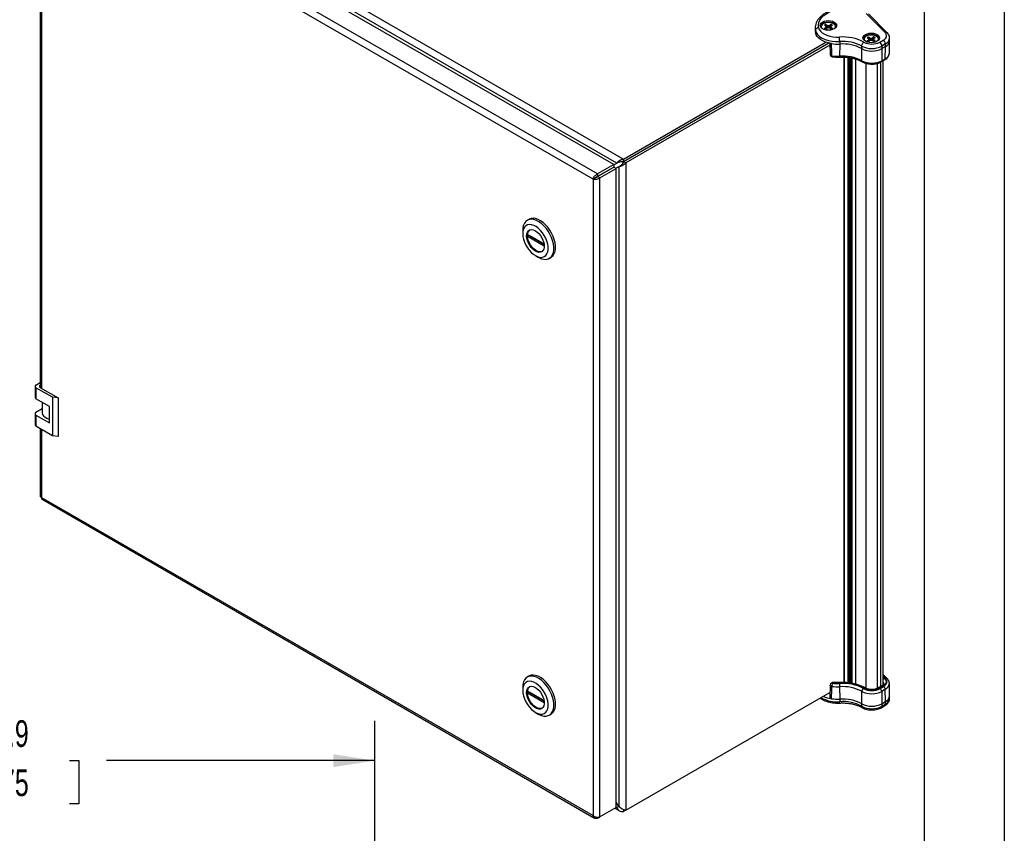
# Model space of a CAD drawing. Header units: millimetres. Extents: x 0 to 2235, y 0 to 1727.
# Tile 6 of 7: x 1610 to 2235, y 929 to 1446. Entities that reach past the tile are written whole.
import ezdxf

# ---------------------------------------------------------------- set-up
doc = ezdxf.new("R2010")
doc.units = ezdxf.units.MM
doc.header["$LTSCALE"] = 8
doc.layers.add('DIMENSIONS', color=140, linetype='Continuous', lineweight=25)
doc.layers.add('TEXT', color=140, linetype='Continuous', lineweight=25)
doc.styles.add('SLDTEXTSTYLE0', font='TXT', dxfattribs={"width": 0.7})
doc.dimstyles.new('SLDDIMSTYLE1', dxfattribs={"dimtxt": 17.264063, "dimasz": 26.416, "dimexe": 0, "dimexo": 0.0625, "dimgap": 4.316016, "dimtad": 0, "dimtih": 1, "dimtoh": 1, "dimdec": 1, "dimrnd": 1e-09, "dimzin": 12, "dimdsep": 46, "dimtxsty": 'SLDTEXTSTYLE0', "dimsah": 1, "dimcen": 0.09, "dimadec": 0, "dimazin": 3, "dimtfac": 1, "dimtdec": 1, "dimtofl": 0, "dimtmove": 0, "dimatfit": 3, "dimfxl": 0, "dimfrac": 2, "dimtolj": 1, "dimtzin": 12, "dimarcsym": 0})

# ---------------------------------------------------------------- blocks, each defined once
blk = doc.blocks.new('_D_11')
at = {"layer": 'DIMENSIONS'}
for p, q in [((1384.52, 800.92), (1384.52, 1000.54)), ((1835.37, 799.65), (1835.37, 1000.54)), ((1384.52, 975.14), (1552.34, 975.14)), ((1575.74, 975.14), (1569.94, 975.14)), ((1569.94, 975.14), (1569.94, 947.7)), ((1641.4, 975.14), (1647.2, 975.14)), ((1647.2, 975.14), (1647.2, 947.7)), ((1835.37, 975.14), (1664.79, 975.14)), ((1569.94, 947.7), (1575.74, 947.7)), ((1647.2, 947.7), (1641.4, 947.7))]:
    blk.add_line(p, q, dxfattribs=at)
for points in [[(1384.52, 975.14), (1410.94, 971.08), (1410.94, 979.2)], [(1835.37, 975.14), (1808.96, 979.2), (1808.96, 971.08)]]:
    blk.add_solid(points, dxfattribs=at)
at = {"layer": 'DIMENSIONS', "char_height": 16.933, "attachment_point": 1, "style": 'SLDTEXTSTYLE0'}
for s, insert in [('450.9', (1575.74, 1000.83)), ('17.75', (1575.74, 969.53))]:
    blk.add_mtext(s, dxfattribs=dict(at, insert=insert))

msp = doc.modelspace()

# ---------------------------------------------------------------- linework, layer by layer
at = {"color": 7, "linetype": 'Continuous'}
msp.add_line((2235.22, 1727.22), (2235.22, 0.02), dxfattribs=at)
for p, q in [((1988.97, 1355.03), (1636.81, 1558.32)), ((1636.92, 1563.3), (1993.22, 1357.61)), ((1987.24, 1354.16), (1635.43, 1557.25)), ((1973.94, 1344.8), (1623.58, 1547.05)), ((1976.85, 1348.16), (1625.04, 1551.25)), ((1622.68, 1476.58), (1622.68, 1212.37)), ((1623.58, 1476.06), (1623.58, 1211.83)), ((2159.43, 1438.14), (2147.5, 1450.06)), ((2160.84, 1437.92), (2148.92, 1449.84)), ((2115.09, 1440.92), (2115.09, 1439.29)), ((2115.09, 1440.92), (2115.1, 1440.59)), ((2115.09, 1439.29), (2115.24, 1437.84)), ((2115.1, 1440.59), (2115.24, 1439.47)), ((2115.24, 1439.47), (2115.24, 1437.84)), ((2120.95, 1442.68), (2121.76, 1442.21)), ((2120.95, 1440.77), (2121.76, 1441.24)), ((2122.75, 1440.77), (2121.34, 1442.95)), ((2122.11, 1441.72), (2121.76, 1442.21)), ((2121.76, 1441.24), (2122.11, 1441.72)), ((2121.83, 1440.43), (2121.76, 1441.24)), ((2121.81, 1443.17), (2122.62, 1442.71)), ((2121.81, 1440.27), (2122.62, 1440.74)), ((2122.25, 1440.52), (2122.11, 1441.72)), ((2122.57, 1441.89), (2122.62, 1442.71)), ((2122.62, 1442.71), (2123.46, 1442.51)), ((2123.46, 1440.94), (2122.62, 1440.74)), ((2123.46, 1442.51), (2124.31, 1442.71)), ((2123.46, 1441.2), (2123.46, 1442.51)), ((2124.31, 1440.74), (2123.46, 1440.94)), ((2125.11, 1443.17), (2124.31, 1442.71)), ((2124.36, 1441.89), (2124.31, 1442.71)), ((2125.11, 1440.27), (2124.31, 1440.74)), ((2124.68, 1440.52), (2124.82, 1441.72)), ((2125.17, 1442.21), (2124.82, 1441.72)), ((2124.82, 1441.72), (2125.17, 1441.24)), ((2125.07, 1440.3), (2125.59, 1440.5)), ((2125.1, 1440.43), (2125.17, 1441.24)), ((2125.97, 1442.68), (2125.17, 1442.21)), ((2125.97, 1440.77), (2125.17, 1441.24)), ((2148.18, 1434.72), (2148.98, 1434.25)), ((2148.18, 1432.81), (2148.98, 1433.28)), ((2149.97, 1432.81), (2148.56, 1434.99)), ((2149.33, 1433.76), (2148.98, 1434.25)), ((2148.98, 1433.28), (2149.33, 1433.76)), ((2149.05, 1432.47), (2148.98, 1433.28)), ((2149.04, 1435.21), (2149.84, 1434.75)), ((2149.04, 1432.31), (2149.84, 1432.78)), ((2149.47, 1432.56), (2149.33, 1433.76)), ((2149.79, 1433.93), (2149.84, 1434.75)), ((2149.84, 1434.75), (2150.69, 1434.55)), ((2150.69, 1432.98), (2149.84, 1432.78)), ((2150.69, 1434.55), (2151.53, 1434.75)), ((2150.69, 1433.24), (2150.69, 1434.55)), ((2151.53, 1432.78), (2150.69, 1432.98)), ((2152.34, 1435.21), (2151.53, 1434.75)), ((2151.58, 1433.93), (2151.53, 1434.75)), ((2152.34, 1432.31), (2151.53, 1432.78)), ((2151.9, 1432.56), (2152.04, 1433.76)), ((2152.39, 1434.25), (2152.04, 1433.76)), ((2152.04, 1433.76), (2152.39, 1433.28)), ((2152.3, 1432.34), (2152.81, 1432.54)), ((2152.32, 1432.47), (2152.39, 1433.28)), ((2153.2, 1434.72), (2152.39, 1434.25)), ((2153.2, 1432.81), (2152.39, 1433.28)), ((2156.06, 1431.9), (2158.3, 1433.19)), ((2162.21, 1424.98), (2162.38, 1432.76)), ((2162.38, 1432.82), (2162.38, 1434.46)), ((1993.22, 1357.61), (2121.86, 1431.87)), ((2123.78, 1431.3), (1993.22, 1355.93)), ((2123.78, 1431.3), (1993.22, 1355.93)), ((2124.36, 1429.95), (1994.68, 1355.09)), ((2124.31, 1431.26), (2124.61, 1424.05)), ((2130.62, 1430.71), (2130.61, 1423.02)), ((2130.62, 1432.34), (2130.62, 1430.71)), ((2144.61, 1427.82), (2144.61, 1429.45)), ((2144.72, 1420.11), (2144.61, 1427.82)), ((2157.47, 1427.82), (2157.36, 1420.11)), ((2159.71, 1430.74), (2157.47, 1429.45)), ((2157.47, 1429.45), (2157.47, 1427.82)), ((2159.71, 1429.11), (2157.47, 1427.82)), ((2159.59, 1421.4), (2159.71, 1429.11)), ((2159.71, 1429.11), (2159.71, 1430.74)), ((2110.03, 1423.36), (2110.03, 1423.36)), ((2133.47, 1422.42), (2133.47, 1024.8)), ((2133.54, 1024.8), (2133.54, 1422.42)), ((2135.84, 1422.24), (2135.84, 1024.64)), ((2136.54, 1422.17), (2136.54, 1024.58)), ((2137.25, 1422.04), (2137.25, 1024.48)), ((2137.4, 1024.45), (2137.4, 1422.02)), ((2138.14, 1421.89), (2138.14, 1024.33)), ((2138.49, 1024.27), (2138.49, 1421.83)), ((2140.64, 1421.29), (2140.64, 1023.8)), ((2140.79, 1023.76), (2140.79, 1421.25)), ((2157.05, 1419.44), (2159.28, 1420.73)), ((2157.36, 1420.11), (2159.59, 1421.4)), ((2158.28, 1023.34), (2158.28, 1420.15)), ((2147.5, 1021.04), (2147.5, 1418.46)), ((2154.58, 1021.05), (2154.58, 1418.47)), ((2156.81, 1022.29), (2156.81, 1419.31)), ((1993.22, 1355.93), (1993.22, 1357.61)), ((1987.24, 1354.16), (1976.85, 1348.16)), ((1987.24, 1352.48), (1976.85, 1346.48)), ((1976.85, 1346.48), (1987.24, 1352.47)), ((1978.3, 1345.64), (1988.69, 1351.63)), ((1987.24, 1353.83), (1990.03, 1355.62)), ((1987.24, 1353.92), (1988.97, 1355.03)), ((1987.24, 1354.16), (1987.24, 1352.48)), ((1988.69, 1351.63), (1987.24, 1352.47)), ((1988.41, 1351.8), (1991.35, 1353.32)), ((1988.49, 1351.75), (1990.31, 1352.7)), ((1988.69, 945.38), (1988.69, 1351.63)), ((1989.83, 1355.53), (1988.97, 1355.03)), ((1990.31, 1352.7), (1991.18, 1353.2)), ((1990.31, 1352.7), (1990.31, 946.04)), ((1994.68, 1355.09), (1993.22, 1355.93)), ((1994.68, 1355.09), (1994.68, 943.65)), ((1975.39, 1345.64), (1973.94, 1344.8)), ((1976.85, 1348.16), (1976.85, 1346.48)), ((1978.3, 1345.64), (1976.85, 1346.48)), ((1978.3, 939.38), (1978.3, 1345.64)), ((1973.94, 1344.8), (1973.94, 940.22)), ((1933.21, 1319.27), (1932.14, 1318.64)), ((1929.24, 1312.25), (1929.24, 1310.17)), ((1932.28, 1309.67), (1942.83, 1303.57)), ((1933.36, 1309.04), (1932.28, 1308.42)), ((1942.94, 1302.27), (1932.28, 1308.42)), ((1942.83, 1303.57), (1933.36, 1309.04)), ((1937.32, 1296.18), (1939.12, 1295.14)), ((1946.11, 1294.45), (1947.18, 1295.07)), ((1620.01, 1213.93), (1622.68, 1215.47)), ((1619.41, 1213.09), (1619.41, 1206.03)), ((1630.61, 1206.13), (1620.01, 1212.25)), ((1620.01, 1212.25), (1620.01, 1205.19)), ((1622.85, 1212.25), (1634.15, 1205.73)), ((1628.7, 1200.18), (1620.01, 1205.19)), ((1624, 1202.89), (1624, 1196.37)), ((1630.61, 1206.13), (1630.61, 1181.64)), ((1634.15, 1205.73), (1630.61, 1206.13)), ((1634.15, 1205.73), (1634.15, 1181.24)), ((1619.41, 1195.66), (1619.41, 1188.6)), ((1624, 1198.79), (1620.01, 1196.5)), ((1620.01, 1194.82), (1620.01, 1187.76)), ((1620.01, 1194.82), (1628.7, 1189.81)), ((1628.7, 1189.81), (1628.7, 1200.18)), ((1630.61, 1181.64), (1620.01, 1187.76)), ((1622.68, 1186.22), (1622.68, 1143.32)), ((1623.58, 1185.7), (1623.58, 1142.48)), ((1634.15, 1181.24), (1630.61, 1181.64)), ((1623.58, 1142.48), (1973.94, 940.22)), ((1623.86, 1141.27), (1974.94, 938.6)), ((1933.21, 1028.9), (1932.14, 1028.28)), ((2160.78, 1027.32), (2158.28, 1029.82)), ((2159.72, 1027.49), (2158.28, 1028.93)), ((2158.28, 1028.27), (2159.22, 1027.33)), ((1929.24, 1021.89), (1929.24, 1019.81)), ((2124.61, 1023.22), (2124.28, 1015.33)), ((2125.82, 1024.73), (2125.35, 1024.45)), ((2126.57, 1024.65), (2126.1, 1024.38)), ((2130.61, 1022.12), (2130.62, 1014.24)), ((2157.38, 1022.61), (2155.15, 1021.32)), ((2158.13, 1022.54), (2155.9, 1021.25)), ((2156.3, 1021.02), (2158.53, 1022.31)), ((2159.59, 1020.49), (2157.36, 1019.2)), ((2159.71, 1012.65), (2159.59, 1020.49)), ((2162.38, 1016.43), (2162.21, 1024.2)), ((1932.28, 1019.3), (1942.83, 1013.21)), ((1933.36, 1018.68), (1932.28, 1018.06)), ((1942.94, 1011.91), (1932.28, 1018.06)), ((1942.83, 1013.21), (1933.36, 1018.68)), ((1994.68, 943.65), (2124.42, 1018.55)), ((2130.62, 1014.24), (2130.62, 1012.61)), ((2144.61, 1011.36), (2144.72, 1019.2)), ((2157.36, 1019.2), (2157.47, 1011.36)), ((2162.38, 1014.73), (2162.38, 1016.36)), ((2144.61, 1009.72), (2144.61, 1011.36)), ((2157.06, 1008.81), (2159.3, 1010.1)), ((2157.47, 1011.36), (2159.71, 1012.65)), ((2157.47, 1011.36), (2157.47, 1009.72)), ((2157.47, 1009.72), (2159.71, 1011.01)), ((2159.71, 1011.01), (2159.71, 1012.65)), ((1937.32, 1005.81), (1939.12, 1004.78)), ((1946.11, 1004.08), (1947.18, 1004.71)), ((1988.69, 945.38), (1978.3, 939.38)), ((1987.83, 944.88), (1990.64, 943.25)), ((1990.31, 946.04), (1988.69, 948.75)), ((1988.69, 945.76), (1988.97, 945.26)), ((1988.97, 945.26), (1988.69, 945.42)), ((1990.31, 946.04), (1988.97, 945.26)), ((1976.85, 938.54), (1978.16, 939.3)), ((1976.85, 938.54), (1976.85, 939.23)), ((1993.22, 944.04), (1993.22, 942.81)), ((1994.64, 943.63), (1993.22, 942.81))]:
    msp.add_line(p, q)
at = {"flags": 128}
for points in [[(2117.23, 1441.24), (2117.09, 1442.77), (2117.33, 1444.3), (2117.93, 1445.79), (2118.89, 1447.22), (2120.18, 1448.56), (2121.78, 1449.79), (2123.66, 1450.87), (2125.78, 1451.8), (2128.1, 1452.54), (2130.58, 1453.09), (2133.17, 1453.44), (2135.81, 1453.58), (2138.47, 1453.5)], [(2119.75, 1444.7), (2120.84, 1445.18), (2122.1, 1445.48), (2123.46, 1445.58), (2124.82, 1445.48), (2126.09, 1445.18), (2127.18, 1444.7), (2128.01, 1444.07), (2128.53, 1443.34), (2128.71, 1442.55), (2128.53, 1441.77), (2128.01, 1441.04), (2127.18, 1440.41), (2126.09, 1439.93), (2124.82, 1439.63), (2123.46, 1439.52), (2122.1, 1439.63), (2120.84, 1439.93), (2119.75, 1440.41), (2118.92, 1441.04), (2118.39, 1441.77), (2118.21, 1442.55), (2118.39, 1443.34), (2118.92, 1444.07), (2119.75, 1444.7)], [(2115.24, 1439.47), (2115.74, 1438.1), (2116.63, 1436.8), (2117.9, 1435.6), (2119.5, 1434.55), (2121.39, 1433.68), (2123.51, 1433), (2125.81, 1432.54), (2128.2, 1432.32), (2130.62, 1432.34)], [(2117.23, 1441.24), (2117.65, 1440.06), (2118.42, 1438.95), (2119.51, 1437.92), (2120.88, 1437.02), (2122.5, 1436.27), (2124.33, 1435.69), (2126.29, 1435.3), (2128.35, 1435.11), (2130.43, 1435.12)], [(2119.75, 1443.88), (2120.84, 1444.36), (2122.1, 1444.66), (2123.46, 1444.77), (2124.82, 1444.66), (2126.09, 1444.36), (2127.18, 1443.88), (2128.01, 1443.25), (2128.53, 1442.52), (2128.67, 1442.15)], [(2127.8, 1440.85), (2127.96, 1441.16), (2128.05, 1441.91), (2127.77, 1442.65), (2127.14, 1443.31), (2126.22, 1443.85), (2125.07, 1444.21), (2123.79, 1444.37), (2122.49, 1444.32), (2121.26, 1444.05), (2120.21, 1443.6)], [(2125.37, 1430.98), (2123.43, 1431.39), (2121.62, 1431.96), (2119.97, 1432.68), (2118.51, 1433.52), (2117.29, 1434.49), (2116.33, 1435.54), (2115.64, 1436.66), (2115.24, 1437.84)], [(2146.97, 1436.74), (2148.06, 1437.22), (2149.33, 1437.52), (2150.69, 1437.62), (2152.05, 1437.52), (2153.31, 1437.22), (2154.4, 1436.74), (2155.23, 1436.11), (2155.76, 1435.38), (2155.94, 1434.59), (2155.76, 1433.81), (2155.23, 1433.08), (2154.4, 1432.45), (2153.31, 1431.97), (2152.05, 1431.67), (2150.69, 1431.56), (2149.33, 1431.67), (2148.06, 1431.97), (2146.97, 1432.45), (2146.14, 1433.08), (2145.62, 1433.81), (2145.44, 1434.59), (2145.62, 1435.38), (2146.14, 1436.11), (2146.97, 1436.74)], [(2146.97, 1435.92), (2148.06, 1436.4), (2149.33, 1436.7), (2150.69, 1436.81), (2152.05, 1436.7), (2153.31, 1436.4), (2154.4, 1435.92), (2155.23, 1435.29), (2155.76, 1434.56), (2155.89, 1434.19)], [(2155.03, 1432.89), (2155.18, 1433.2), (2155.27, 1433.95), (2154.99, 1434.69), (2154.37, 1435.35), (2153.44, 1435.89), (2152.29, 1436.25), (2151.01, 1436.41), (2149.71, 1436.36), (2148.48, 1436.09), (2147.44, 1435.64)], [(2158.3, 1433.19), (2159.05, 1433.7), (2159.64, 1434.28), (2160.07, 1434.9), (2160.32, 1435.55), (2160.37, 1436.22), (2160.24, 1436.89), (2159.92, 1437.53), (2159.43, 1438.14)], [(2125.73, 1423.24), (2125.73, 1423.03), (2125.76, 1422.85), (2125.79, 1422.72), (2125.84, 1422.64), (2125.88, 1422.62)], [(1939.12, 1295.14), (1939.52, 1294.92), (1941.1, 1294.23), (1942.62, 1293.86), (1944.06, 1293.81), (1945.37, 1294.1), (1946.52, 1294.71), (1947.47, 1295.63), (1948.21, 1296.83), (1948.71, 1298.28), (1948.97, 1299.94), (1948.97, 1301.78), (1948.71, 1303.74), (1948.21, 1305.77), (1947.47, 1307.82), (1946.52, 1309.84), (1945.37, 1311.77), (1944.06, 1313.57), (1942.62, 1315.19), (1941.1, 1316.58), (1939.52, 1317.71), (1937.93, 1318.56), (1936.37, 1319.09), (1934.89, 1319.3), (1933.51, 1319.17), (1932.28, 1318.72), (1931.22, 1317.96), (1930.37, 1316.9), (1929.75, 1315.57), (1929.37, 1314), (1929.24, 1312.25), (1929.24, 1312.25)], [(1929.24, 1310.17), (1929.37, 1308.43), (1929.76, 1306.6), (1930.39, 1304.73), (1931.24, 1302.88), (1932.29, 1301.12), (1933.5, 1299.5), (1934.83, 1298.07), (1936.24, 1296.89), (1937.69, 1295.98), (1939.12, 1295.37), (1940.5, 1295.09), (1941.78, 1295.15), (1942.91, 1295.54), (1943.86, 1296.25), (1944.61, 1297.25), (1945.12, 1298.53), (1945.37, 1300.02), (1945.37, 1301.7), (1945.12, 1303.49), (1944.61, 1305.35), (1943.86, 1307.22), (1942.91, 1309.03), (1941.78, 1310.73), (1940.5, 1312.26), (1939.12, 1313.57), (1937.69, 1314.62), (1936.24, 1315.38), (1934.83, 1315.83), (1933.5, 1315.94), (1932.29, 1315.71), (1931.24, 1315.16), (1930.39, 1314.3), (1929.76, 1313.16), (1929.37, 1311.77), (1929.24, 1310.17)], [(1947.18, 1295.07), (1947.59, 1295.33), (1948.55, 1296.25), (1949.29, 1297.45), (1949.79, 1298.9), (1950.05, 1300.57), (1950.05, 1302.4), (1949.79, 1304.36), (1949.29, 1306.39), (1948.55, 1308.44), (1947.59, 1310.46), (1946.45, 1312.4), (1945.14, 1314.19), (1943.7, 1315.81), (1942.17, 1317.2), (1940.6, 1318.34), (1939.01, 1319.18), (1937.45, 1319.71), (1935.96, 1319.92), (1934.59, 1319.79), (1933.36, 1319.34), (1933.21, 1319.27)], [(1931.71, 1308.75), (1931.84, 1310.07), (1932.23, 1311.17), (1932.86, 1312.01), (1933.69, 1312.55), (1934.7, 1312.75), (1935.82, 1312.62), (1937.02, 1312.16), (1938.23, 1311.38), (1939.4, 1310.33), (1940.48, 1309.05), (1941.4, 1307.61), (1942.13, 1306.07), (1942.64, 1304.51), (1942.91, 1302.99), (1942.91, 1301.59), (1942.64, 1300.37), (1942.13, 1299.39), (1941.4, 1298.7), (1940.48, 1298.33), (1939.4, 1298.29), (1938.23, 1298.59), (1937.02, 1299.21), (1935.82, 1300.13), (1934.7, 1301.3), (1933.69, 1302.67), (1932.86, 1304.17), (1932.23, 1305.73), (1931.84, 1307.28), (1931.71, 1308.75)], [(1941.55, 1298.81), (1941.01, 1298.64), (1939.94, 1298.6), (1938.77, 1298.9), (1937.56, 1299.52), (1936.36, 1300.44), (1935.24, 1301.61), (1934.23, 1302.98), (1933.4, 1304.48), (1932.77, 1306.04), (1932.38, 1307.59), (1932.25, 1309.06)], [(1622.68, 1213.81), (1622.6, 1213.75), (1622.41, 1213.55), (1622.29, 1213.32), (1622.25, 1213.09), (1622.29, 1212.86), (1622.41, 1212.64), (1622.6, 1212.43), (1622.85, 1212.25)], [(1624, 1196.37), (1624, 1196.17), (1624.25, 1195.2), (1624.85, 1194.28), (1625.77, 1193.46), (1626.97, 1192.77), (1628.4, 1192.24), (1628.7, 1192.15)], [(1939.12, 1004.78), (1939.52, 1004.56), (1941.1, 1003.87), (1942.62, 1003.5), (1944.06, 1003.45), (1945.37, 1003.74), (1946.52, 1004.35), (1947.47, 1005.27), (1948.21, 1006.47), (1948.71, 1007.92), (1948.97, 1009.58), (1948.97, 1011.42), (1948.71, 1013.38), (1948.21, 1015.41), (1947.47, 1017.46), (1946.52, 1019.48), (1945.37, 1021.41), (1944.06, 1023.21), (1942.62, 1024.83), (1941.1, 1026.22), (1939.52, 1027.35), (1937.93, 1028.19), (1936.37, 1028.73), (1934.89, 1028.93), (1933.51, 1028.81), (1932.28, 1028.36), (1931.22, 1027.59), (1930.37, 1026.53), (1929.75, 1025.2), (1929.37, 1023.64), (1929.24, 1021.89), (1929.24, 1021.89)], [(1947.18, 1004.71), (1947.59, 1004.97), (1948.55, 1005.89), (1949.29, 1007.09), (1949.79, 1008.54), (1950.05, 1010.2), (1950.05, 1012.04), (1949.79, 1014), (1949.29, 1016.03), (1948.55, 1018.08), (1947.59, 1020.1), (1946.45, 1022.03), (1945.14, 1023.83), (1943.7, 1025.45), (1942.17, 1026.84), (1940.6, 1027.97), (1939.01, 1028.82), (1937.45, 1029.35), (1935.96, 1029.56), (1934.59, 1029.43), (1933.36, 1028.98), (1933.21, 1028.9)], [(2159.22, 1027.33), (2159.7, 1026.74), (2160.01, 1026.12), (2160.14, 1025.47), (2160.08, 1024.83), (2159.85, 1024.19), (2159.44, 1023.59), (2158.86, 1023.03), (2158.13, 1022.54)], [(2158.53, 1022.31), (2159.32, 1022.84), (2159.94, 1023.45), (2160.39, 1024.1), (2160.65, 1024.78), (2160.71, 1025.48), (2160.57, 1026.18), (2160.23, 1026.85), (2159.72, 1027.49)], [(1929.24, 1019.81), (1929.37, 1018.07), (1929.76, 1016.24), (1930.39, 1014.36), (1931.24, 1012.52), (1932.29, 1010.76), (1933.5, 1009.14), (1934.83, 1007.71), (1936.24, 1006.52), (1937.69, 1005.61), (1939.12, 1005.01), (1940.5, 1004.73), (1941.78, 1004.79), (1942.91, 1005.18), (1943.86, 1005.89), (1944.61, 1006.89), (1945.12, 1008.17), (1945.37, 1009.66), (1945.37, 1011.34), (1945.12, 1013.13), (1944.61, 1014.99), (1943.86, 1016.86), (1942.91, 1018.67), (1941.78, 1020.36), (1940.5, 1021.89), (1939.12, 1023.21), (1937.69, 1024.26), (1936.24, 1025.02), (1934.83, 1025.46), (1933.5, 1025.58), (1932.29, 1025.35), (1931.24, 1024.8), (1930.39, 1023.94), (1929.76, 1022.79), (1929.37, 1021.4), (1929.24, 1019.81)], [(1931.71, 1018.39), (1931.84, 1019.7), (1932.23, 1020.81), (1932.86, 1021.65), (1933.69, 1022.18), (1934.7, 1022.39), (1935.82, 1022.26), (1937.02, 1021.79), (1938.23, 1021.02), (1939.4, 1019.97), (1940.48, 1018.69), (1941.4, 1017.25), (1942.13, 1015.71), (1942.64, 1014.15), (1942.91, 1012.63), (1942.91, 1011.22), (1942.64, 1010.01), (1942.13, 1009.03), (1941.4, 1008.34), (1940.48, 1007.96), (1939.4, 1007.93), (1938.23, 1008.23), (1937.02, 1008.85), (1935.82, 1009.77), (1934.7, 1010.94), (1933.69, 1012.3), (1932.86, 1013.8), (1932.23, 1015.37), (1931.84, 1016.92), (1931.71, 1018.39)], [(2126.77, 1024.91), (2126.76, 1024.91), (2126.7, 1024.88), (2126.64, 1024.79), (2126.57, 1024.65)], [(1941.55, 1008.44), (1941.01, 1008.27), (1939.94, 1008.24), (1938.77, 1008.54), (1937.56, 1009.16), (1936.36, 1010.08), (1935.24, 1011.25), (1934.23, 1012.62), (1933.4, 1014.11), (1932.77, 1015.68), (1932.38, 1017.23), (1932.25, 1018.7)]]:
    msp.add_lwpolyline(points, dxfattribs=at)
for centre, radius, start, end in [((2120.95, 1441.34), 2.81, 115.35001, 163.33841), ((2120.88, 1441.74), 1.97, 109.82948, 207.00425), ((2122.53, 1440.86), 2.41, 119.69758, 130.99184), ((2122.77, 1442.93), 2.82, 229.82698, 250.1784), ((2122.96, 1440.11), 3.27, 110.56167, 119.77633), ((2124.16, 1440.52), 2.82, 49.82698, 70.1784), ((2123.96, 1443.34), 3.27, 290.56167, 299.77633), ((2124.39, 1442.59), 2.41, 299.69758, 310.99184), ((2132.64, 1406.47), 28.74, 62.24643, 94.41162), ((2148.18, 1433.38), 2.81, 115.35001, 163.33841), ((2148.11, 1433.78), 1.97, 109.82948, 207.00425), ((2149.76, 1432.9), 2.41, 119.69758, 130.99184), ((2149.99, 1434.97), 2.82, 229.82698, 250.1784), ((2150.19, 1432.15), 3.27, 110.56167, 119.77633), ((2151.38, 1432.56), 2.82, 49.82698, 70.1784), ((2151.19, 1435.38), 3.27, 290.56167, 299.77633), ((2151.62, 1434.63), 2.41, 299.69758, 310.99184), ((2156.64, 1430.6), 3.07, 2.60548, 57.39452), ((2159.95, 1436.88), 1.37, 49.69376, 112.71982), ((2157.89, 1434.86), 4.5, 293.82771, 354.99053), ((2157.89, 1433.23), 4.5, 293.84166, 354.8382), ((2129.24, 1454.73), 24.06, 260.75185, 273.29432), ((2132.61, 1406.64), 25.77, 62.24742, 94.41151), ((2132.61, 1405.01), 25.77, 62.24742, 94.41151), ((2151.04, 1441.87), 13.99, 242.60967, 297.39033), ((2151.04, 1440.24), 13.99, 242.60967, 297.39033), ((2151.04, 1441.59), 10.91, 242.61207, 297.39014), ((2154.4, 1429.31), 3.07, 2.60548, 57.39452), ((2126.1, 1424.1), 1.5, 182.33394, 261.44284), ((2129.24, 1446.83), 23.84, 261.52344, 273.28331), ((2132.61, 1397.08), 26.02, 62.24742, 94.41151), ((2151.04, 1432.3), 13.73, 242.60967, 297.39033), ((2156.62, 1420.05), 0.743, 305.37449, 4.60637), ((2158.85, 1421.34), 0.743, 305.35846, 4.60773), ((2157.69, 1425.54), 4.56, 294.75026, 352.9855), ((1936.28, 1309.46), 4.05, 130.79028, 185.63909), ((1939.73, 1309.04), 7.47, 175.22373, 184.77627), ((1620.33, 1213.09), 0.896, 110.78342, 249.21658), ((1620.44, 1206.13), 1.03, 185.6948, 245.62534), ((1620.33, 1195.66), 0.896, 110.78342, 249.21658), ((1620.44, 1188.7), 1.03, 185.6948, 245.62534), ((2159.9, 1025.42), 2.02, 109.57263, 143.49071), ((2160.11, 1026.54), 1.03, 49.72004, 112.67635), ((1936.28, 1019.1), 4.05, 130.79028, 185.63909), ((2126.1, 1023.16), 1.5, 119.99731, 177.60574), ((2125.67, 1023.78), 0.741, 53.76669, 114.92285), ((2131.59, 1022.31), 5.87, 159.3072, 179.69512), ((2129.24, 1045.92), 23.84, 261.52344, 273.28331), ((2126.57, 1023.43), 1.5, 82.41609, 119.99731), ((2126.14, 1024.08), 0.721, 52.81791, 115.87163), ((2129.24, 1045.42), 21.28, 261.52344, 273.28331), ((2129.24, 1044.84), 20.37, 262.47393, 273.2723), ((2132.64, 995.51), 29.09, 62.24645, 94.41162), ((2132.63, 996.02), 28.24, 62.24638, 94.41163), ((2132.61, 996.18), 26.02, 62.24742, 94.41151), ((2151.04, 1031.16), 11.43, 242.61202, 297.39014), ((2151.04, 1030.62), 10.55, 242.61211, 297.39014), ((2155.46, 1020.68), 0.72, 52.78799, 116.17182), ((2155.05, 1019.07), 2.31, 3.22965, 57.34774), ((2157.69, 1021.94), 0.741, 53.76669, 114.92285), ((2156.62, 1024.1), 2.02, 1.07912, 35.04576), ((2157.29, 1020.36), 2.31, 3.22965, 57.34774), ((2157.82, 1024.52), 4.4, 293.74275, 355.9258), ((1939.73, 1018.68), 7.47, 175.22373, 184.77627), ((2128.87, 1032.62), 20.09, 239.7213, 274.99336), ((2128.3, 1033.34), 19.05, 244.79239, 261.1628), ((2129.24, 1038.27), 24.06, 260.75185, 273.29432), ((2132.61, 988.55), 25.77, 62.24742, 94.41151), ((2151.04, 1031.39), 13.73, 242.60967, 297.39033), ((2157.8, 1016.82), 4.59, 294.57999, 355.05036), ((2157.78, 1015.21), 4.62, 294.66477, 354.01509), ((2132.61, 986.92), 25.77, 62.24742, 94.41151), ((2151.04, 1023.77), 13.99, 242.60967, 297.39033), ((2151.04, 1022.14), 13.99, 242.60967, 297.39033), ((2156.47, 1009.62), 1.01, 305.78074, 5.61317), ((2158.76, 1010.89), 0.959, 304.05662, 7.25556)]:
    msp.add_arc(centre, radius, start, end)
for points, knots in [([(2138.61, 1453.86), (2138.15, 1453.89), (2136.84, 1453.96), (2134.66, 1453.94), (2132.1, 1453.74), (2129.59, 1453.34), (2127.18, 1452.77), (2124.9, 1452.01), (2122.78, 1451.08), (2120.85, 1449.99), (2119.14, 1448.74), (2117.7, 1447.35), (2116.54, 1445.84), (2115.7, 1444.24), (2115.22, 1442.59), (2115.04, 1441.34), (2115.11, 1440.66), (2115.13, 1440.53)], [0, 0, 0, 0, 0.038633, 0.111431, 0.184289, 0.257225, 0.330305, 0.403596, 0.477154, 0.551001, 0.625087, 0.699117, 0.772555, 0.844715, 0.915078, 0.983695, 1, 1, 1, 1]), ([(2115.24, 1439.47), (2115.24, 1439.68), (2115.29, 1439.9), (2115.49, 1440.31), (2115.64, 1440.5), (2116.01, 1440.83), (2116.23, 1440.96), (2116.71, 1441.16), (2116.97, 1441.22), (2117.23, 1441.24)], [0, 0, 0, 0, 0.25, 0.25, 0.5, 0.5, 0.75, 0.75, 1, 1, 1, 1]), ([(2121.83, 1440.43), (2121.7, 1440.48), (2121.41, 1440.59), (2121.11, 1440.71), (2120.95, 1440.77)], [0, 0, 0, 0, 0.440934, 1, 1, 1, 1]), ([(2122.57, 1441.89), (2122.46, 1442.08), (2122.21, 1442.5), (2121.96, 1442.93), (2121.81, 1443.17)], [0, 0, 0, 0, 0.440934, 1, 1, 1, 1]), ([(2123.46, 1441.2), (2123.43, 1441.22), (2123.35, 1441.27), (2123.24, 1441.34), (2123.12, 1441.43), (2122.97, 1441.54), (2122.79, 1441.7), (2122.65, 1441.82), (2122.57, 1441.89)], [0, 0, 0, 0, 0.113882, 0.234464, 0.36297, 0.500299, 0.734572, 1, 1, 1, 1]), ([(2124.36, 1441.89), (2124.28, 1441.82), (2124.14, 1441.7), (2123.94, 1441.53), (2123.77, 1441.4), (2123.61, 1441.29), (2123.51, 1441.23), (2123.46, 1441.2)], [0, 0, 0, 0, 0.265421, 0.499719, 0.680813, 0.846737, 1, 1, 1, 1]), ([(2124.36, 1441.89), (2124.47, 1442.08), (2124.72, 1442.5), (2124.97, 1442.93), (2125.11, 1443.17)], [0, 0, 0, 0, 0.440043, 1, 1, 1, 1]), ([(2125.1, 1440.43), (2125.23, 1440.48), (2125.52, 1440.59), (2125.81, 1440.71), (2125.97, 1440.77)], [0, 0, 0, 0, 0.440043, 1, 1, 1, 1]), ([(2130.62, 1432.34), (2130.62, 1432.55), (2130.62, 1432.8), (2130.6, 1433.31), (2130.58, 1433.57), (2130.55, 1434.09), (2130.53, 1434.34), (2130.48, 1434.78), (2130.45, 1434.97), (2130.43, 1435.12)], [0, 0, 0, 0, 0.25, 0.25, 0.5, 0.5, 0.75, 0.75, 1, 1, 1, 1]), ([(2149.05, 1432.47), (2148.92, 1432.52), (2148.63, 1432.63), (2148.34, 1432.75), (2148.18, 1432.81)], [0, 0, 0, 0, 0.440934, 1, 1, 1, 1]), ([(2149.79, 1433.93), (2149.68, 1434.12), (2149.43, 1434.54), (2149.18, 1434.97), (2149.04, 1435.21)], [0, 0, 0, 0, 0.4409337, 1, 1, 1, 1]), ([(2150.69, 1433.24), (2150.65, 1433.26), (2150.57, 1433.31), (2150.46, 1433.38), (2150.34, 1433.47), (2150.19, 1433.58), (2150.01, 1433.74), (2149.87, 1433.86), (2149.79, 1433.93)], [0, 0, 0, 0, 0.113882, 0.234464, 0.36297, 0.500299, 0.734572, 1, 1, 1, 1]), ([(2151.58, 1433.93), (2151.5, 1433.86), (2151.36, 1433.74), (2151.17, 1433.57), (2150.99, 1433.44), (2150.84, 1433.33), (2150.74, 1433.27), (2150.69, 1433.24)], [0, 0, 0, 0, 0.265421, 0.499719, 0.680813, 0.846737, 1, 1, 1, 1]), ([(2151.58, 1433.93), (2151.69, 1434.12), (2151.94, 1434.54), (2152.19, 1434.97), (2152.34, 1435.21)], [0, 0, 0, 0, 0.4400433, 1, 1, 1, 1]), ([(2152.32, 1432.47), (2152.45, 1432.52), (2152.74, 1432.63), (2153.03, 1432.75), (2153.2, 1432.81)], [0, 0, 0, 0, 0.440043, 1, 1, 1, 1]), ([(2162.37, 1434.47), (2162.37, 1434.49), (2162.43, 1434.9), (2162.23, 1435.7), (2161.78, 1436.8), (2161.24, 1437.51), (2160.89, 1437.87), (2160.84, 1437.92)], [0, 0, 0, 0, 0.014974, 0.322059, 0.624188, 0.942099, 1, 1, 1, 1]), ([(2144.61, 1429.45), (2144.61, 1429.66), (2144.64, 1429.9), (2144.78, 1430.38), (2144.89, 1430.62), (2145.15, 1431.07), (2145.31, 1431.28), (2145.65, 1431.64), (2145.83, 1431.79), (2146.02, 1431.9)], [0, 0, 0, 0, 0.25, 0.25, 0.5, 0.5, 0.75, 0.75, 1, 1, 1, 1]), ([(2124.61, 1424.05), (2124.62, 1423.97), (2124.64, 1423.82), (2124.81, 1423.6), (2125.07, 1423.42), (2125.39, 1423.3), (2125.62, 1423.26), (2125.73, 1423.24)], [0, 0, 0, 0, 0.190505, 0.412137, 0.625014, 0.82229, 1, 1, 1, 1]), ([(2125.88, 1422.62), (2126.24, 1422.57), (2127.29, 1422.43), (2128.86, 1422.35), (2130.05, 1422.39), (2130.54, 1422.41)], [0, 0, 0, 0, 0.236947, 0.683001, 1, 1, 1, 1]), ([(2130.54, 1422.43), (2130.55, 1422.43), (2130.57, 1422.41), (2130.6, 1422.6), (2130.6, 1422.88), (2130.61, 1423.02)], [0, 0, 0, 0, 0.16705, 0.583525, 1, 1, 1, 1]), ([(2130.54, 1422.41), (2130.95, 1422.43), (2132.14, 1422.48), (2134.13, 1422.43), (2136.46, 1422.21), (2138.71, 1421.82), (2140.85, 1421.26), (2142.82, 1420.56), (2144.21, 1419.91), (2144.92, 1419.5), (2145.1, 1419.4)], [0, 0, 0, 0, 0.076356, 0.222808, 0.369284, 0.515572, 0.661553, 0.807113, 0.952166, 1, 1, 1, 1]), ([(2145.04, 1419.44), (2144.95, 1419.51), (2144.77, 1419.66), (2144.74, 1419.96), (2144.72, 1420.11)], [0, 0, 0, 0, 0.495148, 1, 1, 1, 1]), ([(2159.28, 1420.73), (2159.51, 1420.87), (2160.15, 1421.27), (2161, 1422.02), (2161.71, 1423.01), (2162.13, 1423.99), (2162.16, 1424.66), (2162.18, 1424.96)], [0, 0, 0, 0, 0.135435, 0.389309, 0.61167, 0.824375, 1, 1, 1, 1]), ([(2144.97, 1419.48), (2145.21, 1419.35), (2145.87, 1418.98), (2147.11, 1418.52), (2148.69, 1418.14), (2150.36, 1417.97), (2152.05, 1417.99), (2153.71, 1418.2), (2155.28, 1418.61), (2156.37, 1419.06), (2156.92, 1419.37), (2157.05, 1419.44)], [0, 0, 0, 0, 0.069353, 0.197365, 0.324957, 0.452089, 0.579035, 0.70625, 0.834124, 0.963214, 1, 1, 1, 1]), ([(1988.97, 1355.03), (1989.14, 1355.26), (1989.37, 1355.52), (1989.93, 1356.06), (1990.27, 1356.33), (1991.02, 1356.83), (1991.43, 1357.06), (1992.3, 1357.42), (1992.76, 1357.55), (1993.22, 1357.61)], [0, 0, 0, 0, 0.25, 0.25, 0.5, 0.5, 0.75, 0.75, 1, 1, 1, 1]), ([(1989.83, 1355.53), (1990.02, 1355.63), (1990.38, 1355.82), (1990.79, 1355.89), (1990.98, 1355.92)], [0, 0, 0, 0, 0.538844, 1, 1, 1, 1]), ([(1994.68, 1355.09), (1994.39, 1354.72), (1994.05, 1354.39), (1993.3, 1353.82), (1992.9, 1353.57), (1992.09, 1353.17), (1991.69, 1353.02), (1990.94, 1352.8), (1990.6, 1352.73), (1990.31, 1352.7)], [0, 0, 0, 0, 0.25, 0.25, 0.5, 0.5, 0.75, 0.75, 1, 1, 1, 1]), ([(1991, 1355.92), (1991.31, 1355.96), (1991.66, 1355.99), (1992.42, 1356.02), (1992.82, 1356), (1993.22, 1355.93)], [0, 0, 0, 0, 0.5, 0.5, 1, 1, 1, 1]), ([(1992.09, 1354), (1991.97, 1353.85), (1991.7, 1353.53), (1991.36, 1353.31), (1991.18, 1353.2)], [0, 0, 0, 0, 0.461015, 1, 1, 1, 1]), ([(1993.22, 1355.93), (1993.08, 1355.55), (1992.89, 1355.19), (1992.5, 1354.55), (1992.29, 1354.26), (1992.1, 1354.01)], [0, 0, 0, 0, 0.5, 0.5, 1, 1, 1, 1]), ([(1973.94, 1344.8), (1974, 1345.09), (1974.12, 1345.42), (1974.45, 1346.09), (1974.68, 1346.42), (1975.2, 1347.05), (1975.5, 1347.35), (1976.15, 1347.83), (1976.5, 1348.03), (1976.85, 1348.16)], [0, 0, 0, 0, 0.25, 0.25, 0.5, 0.5, 0.75, 0.75, 1, 1, 1, 1]), ([(1978.3, 1345.64), (1978.02, 1345.4), (1977.67, 1345.2), (1976.93, 1344.88), (1976.52, 1344.76), (1975.72, 1344.63), (1975.31, 1344.6), (1974.57, 1344.64), (1974.22, 1344.7), (1973.94, 1344.8)], [0, 0, 0, 0, 0.25, 0.25, 0.5, 0.5, 0.75, 0.75, 1, 1, 1, 1]), ([(1976.85, 1346.48), (1976.75, 1346.35), (1976.64, 1346.24), (1976.39, 1346.04), (1976.25, 1345.95), (1975.99, 1345.81), (1975.85, 1345.76), (1975.6, 1345.68), (1975.49, 1345.65), (1975.39, 1345.64)], [0, 0, 0, 0, 0.25, 0.25, 0.5, 0.5, 0.75, 0.75, 1, 1, 1, 1]), ([(1975.39, 1345.64), (1975.45, 1345.71), (1975.53, 1345.8), (1975.73, 1345.97), (1975.84, 1346.06), (1976.1, 1346.23), (1976.24, 1346.3), (1976.53, 1346.42), (1976.69, 1346.46), (1976.85, 1346.48)], [0, 0, 0, 0, 0.25, 0.25, 0.5, 0.5, 0.75, 0.75, 1, 1, 1, 1]), ([(1622.68, 1143.32), (1622.68, 1143.15), (1622.76, 1142.99), (1623.07, 1142.7), (1623.3, 1142.57), (1623.58, 1142.48)], [0, 0, 0, 0, 0.5, 0.5, 1, 1, 1, 1]), ([(1623.58, 1142.48), (1623.56, 1142.21), (1623.51, 1141.68), (1623.68, 1141.28), (1623.86, 1141.27), (1623.86, 1141.27)], [0, 0, 0, 0, 0.499949, 0.999898, 1, 1, 1, 1]), ([(2162.2, 1024.21), (2162.2, 1024.23), (2162.25, 1024.62), (2162.03, 1025.39), (2161.57, 1026.43), (2161.04, 1027.02), (2160.78, 1027.32)], [0, 0, 0, 0, 0.020699, 0.346204, 0.668735, 1, 1, 1, 1]), ([(2125.73, 1022.34), (2125.62, 1022.36), (2125.39, 1022.41), (2125.07, 1022.55), (2124.81, 1022.74), (2124.65, 1022.97), (2124.58, 1023.14), (2124.61, 1023.22), (2124.61, 1023.22)], [0, 0, 0, 0, 0.17196, 0.362852, 0.568841, 0.783302, 0.997763, 1, 1, 1, 1]), ([(2130.32, 1024.78), (2130.01, 1024.77), (2129.09, 1024.73), (2127.89, 1024.78), (2127.04, 1024.88), (2126.77, 1024.91)], [0, 0, 0, 0, 0.26354, 0.771787, 1, 1, 1, 1]), ([(2147.01, 1021.28), (2146.68, 1021.47), (2145.7, 1022.01), (2143.94, 1022.8), (2141.69, 1023.57), (2139.29, 1024.17), (2136.8, 1024.59), (2134.24, 1024.82), (2132.07, 1024.86), (2130.77, 1024.8), (2130.32, 1024.78)], [0, 0, 0, 0, 0.075509, 0.217795, 0.359909, 0.501792, 0.643457, 0.784962, 0.926391, 1, 1, 1, 1]), ([(2130.32, 1024.75), (2130.33, 1024.76), (2130.35, 1024.77), (2130.38, 1024.61), (2130.4, 1024.51)], [0, 0, 0, 0, 0.371509, 1, 1, 1, 1]), ([(2130.46, 1024.18), (2130.48, 1024.07), (2130.5, 1023.93), (2130.53, 1023.6), (2130.55, 1023.42), (2130.58, 1023.04), (2130.59, 1022.84), (2130.6, 1022.46), (2130.61, 1022.28), (2130.61, 1022.12)], [0, 0, 0, 0, 0.25, 0.25, 0.5, 0.5, 0.75, 0.75, 1, 1, 1, 1]), ([(2145.78, 1021.02), (2145.65, 1020.94), (2145.51, 1020.83), (2145.26, 1020.56), (2145.14, 1020.4), (2144.94, 1020.07), (2144.86, 1019.89), (2144.75, 1019.54), (2144.73, 1019.36), (2144.72, 1019.2)], [0, 0, 0, 0, 0.25, 0.25, 0.5, 0.5, 0.75, 0.75, 1, 1, 1, 1]), ([(2146.19, 1021.25), (2146.32, 1021.31), (2146.59, 1021.42), (2146.85, 1021.41), (2146.93, 1021.32), (2146.93, 1021.32)], [0, 0, 0, 0, 0.4952615, 0.990523, 1, 1, 1, 1]), ([(2155.15, 1021.32), (2155, 1021.24), (2154.57, 1021.01), (2153.68, 1020.69), (2152.48, 1020.44), (2151.18, 1020.34), (2149.86, 1020.4), (2148.62, 1020.63), (2147.61, 1020.96), (2147.11, 1021.23), (2146.9, 1021.34)], [0, 0, 0, 0, 0.070167, 0.205849, 0.343386, 0.48247, 0.622241, 0.761592, 0.899348, 1, 1, 1, 1]), ([(2158.63, 1024.12), (2158.64, 1024.1), (2158.66, 1023.96), (2158.57, 1023.72), (2158.26, 1023.25), (2157.8, 1022.87), (2157.46, 1022.66), (2157.38, 1022.61)], [0, 0, 0, 0, 0.057004, 0.363323, 0.6316, 0.919231, 1, 1, 1, 1]), ([(2118.27, 1015), (2118.7, 1014.68), (2119.61, 1014.03), (2121.25, 1013.22), (2123.09, 1012.56), (2125.07, 1012.08), (2127.14, 1011.79), (2128.98, 1011.7), (2130.11, 1011.75), (2130.54, 1011.76)], [0, 0, 0, 0, 0.141095, 0.294189, 0.447838, 0.601093, 0.753867, 0.906341, 1, 1, 1, 1]), ([(2124.29, 1015.37), (2124.28, 1015.37), (2124.26, 1015.29), (2124.32, 1015.13), (2124.47, 1014.9), (2124.73, 1014.72), (2125.03, 1014.59), (2125.26, 1014.54), (2125.37, 1014.52)], [0, 0, 0, 0, 0.003256, 0.213772, 0.424597, 0.635112, 0.817634, 1, 1, 1, 1]), ([(2159.3, 1010.1), (2159.53, 1010.24), (2160.2, 1010.66), (2161.08, 1011.45), (2161.82, 1012.48), (2162.28, 1013.55), (2162.34, 1014.31), (2162.36, 1014.68)], [0, 0, 0, 0, 0.134757, 0.384405, 0.597826, 0.801584, 1, 1, 1, 1]), ([(2130.54, 1011.8), (2130.55, 1011.79), (2130.58, 1011.77), (2130.61, 1012.03), (2130.62, 1012.42), (2130.62, 1012.61)], [0, 0, 0, 0, 0.173951, 0.586975, 1, 1, 1, 1]), ([(2130.54, 1011.76), (2130.95, 1011.78), (2132.13, 1011.83), (2134.11, 1011.79), (2136.43, 1011.57), (2138.67, 1011.18), (2140.79, 1010.64), (2142.75, 1009.94), (2144.15, 1009.3), (2144.88, 1008.88), (2145.08, 1008.77)], [0, 0, 0, 0, 0.075763, 0.221403, 0.367055, 0.512463, 0.657473, 0.801934, 0.945732, 1, 1, 1, 1]), ([(2145.02, 1008.81), (2144.9, 1008.91), (2144.66, 1009.11), (2144.62, 1009.52), (2144.61, 1009.72)], [0, 0, 0, 0, 0.498558, 1, 1, 1, 1]), ([(2144.96, 1008.84), (2145.2, 1008.71), (2145.89, 1008.33), (2147.15, 1007.86), (2148.76, 1007.49), (2150.45, 1007.32), (2152.15, 1007.35), (2153.83, 1007.58), (2155.38, 1008.01), (2156.44, 1008.46), (2156.96, 1008.75), (2157.06, 1008.81)], [0, 0, 0, 0, 0.07136, 0.200892, 0.329983, 0.458568, 0.586976, 0.71581, 0.845624, 0.969579, 1, 1, 1, 1]), ([(1988.97, 945.26), (1989.14, 944.84), (1989.37, 944.44), (1989.93, 943.76), (1990.27, 943.47), (1991.02, 943.04), (1991.43, 942.89), (1992.3, 942.74), (1992.76, 942.74), (1993.22, 942.81)], [0, 0, 0, 0, 0.25, 0.25, 0.5, 0.5, 0.75, 0.75, 1, 1, 1, 1]), ([(1994.68, 943.65), (1994.39, 943.68), (1994.05, 943.75), (1993.3, 943.97), (1992.9, 944.12), (1992.09, 944.52), (1991.69, 944.77), (1990.94, 945.35), (1990.6, 945.68), (1990.31, 946.04)], [0, 0, 0, 0, 0.25, 0.25, 0.5, 0.5, 0.75, 0.75, 1, 1, 1, 1]), ([(1973.94, 940.22), (1974.22, 939.99), (1974.57, 939.78), (1975.31, 939.47), (1975.72, 939.35), (1976.52, 939.21), (1976.93, 939.19), (1977.67, 939.23), (1978.02, 939.29), (1978.3, 939.38)], [0, 0, 0, 0, 0.25, 0.25, 0.5, 0.5, 0.75, 0.75, 1, 1, 1, 1]), ([(1976.85, 938.54), (1976.5, 938.41), (1976.15, 938.35), (1975.5, 938.36), (1975.2, 938.45), (1974.68, 938.75), (1974.45, 938.97), (1974.12, 939.52), (1974, 939.86), (1973.94, 940.22)], [0, 0, 0, 0, 0.25, 0.25, 0.5, 0.5, 0.75, 0.75, 1, 1, 1, 1])]:
    msp.add_open_spline(points, degree=3, knots=knots)
for points in [[(2125.73, 1423.24), (2125.61, 1425.79), (2125.49, 1428.37), (2125.37, 1430.98)], [(2125.37, 1014.52), (2125.49, 1017.16), (2125.61, 1019.77), (2125.73, 1022.34)]]:
    msp.add_open_spline(points, degree=3)
at = {"layer": 'TEXT'}
msp.add_line((2184.4, 1676.4), (2184.4, 50.8), dxfattribs=at)

# ---------------------------------------------------------------- dimensions: what is measured, and where the dimension line sits
at = {"layer": 'DIMENSIONS'}
dim = msp.add_linear_dim(base=(1835.37199366, 975.13947102), p1=(1384.52199366, 790.76217102), p2=(1835.37199366, 789.49471102), dimstyle='SLDDIMSTYLE1', dxfattribs=at)
dim.commit()
dim.dimension.update_dxf_attribs({"geometry": '_D_11', "text_midpoint": (1608.56815044, 975.13947102), "dimtype": 160})

doc.saveas('drawing.dxf')
